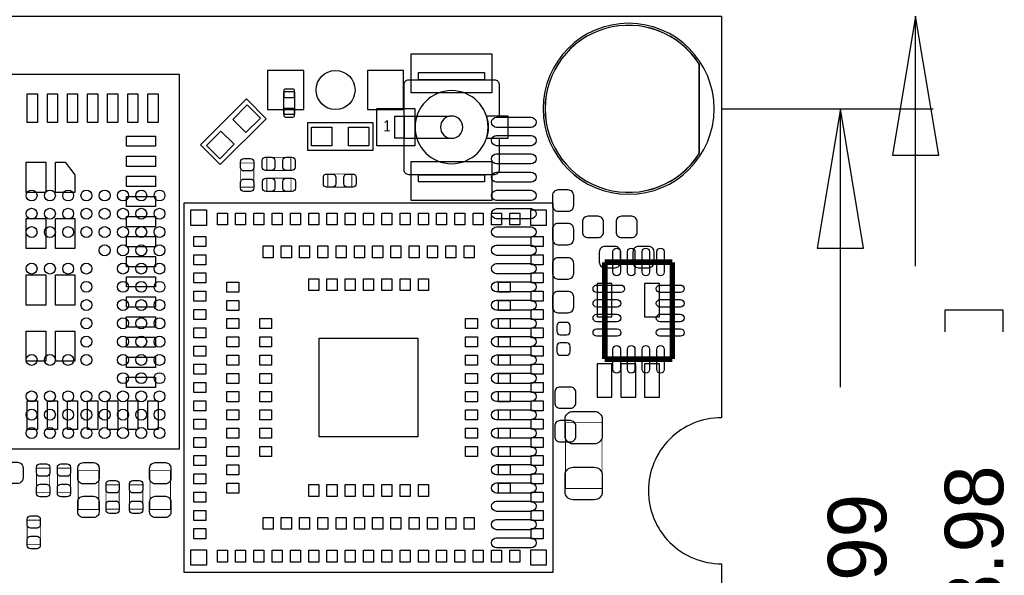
# Model space of a CAD drawing. Extents: x -19 to 83, y 27 to 85.
# Tile 9 of 10: x 56 to 83, y 52 to 67. Entities that reach past the tile are written whole.
import ezdxf

# ---------------------------------------------------------------- set-up
doc = ezdxf.new("R2010")
doc.units = 0
for name, color, linetype in [('BG_DIMENSION', 1, 'CONTINUOUS'), ('BG_OUTLINE', 3, 'CONTINUOUS'), ('PG_ASSEMBLY_TOP', 7, 'CONTINUOUS'), ('PIN_BOTTOM', 40, 'CONTINUOUS'), ('PIN_TOP', 5, 'CONTINUOUS')]:
    doc.layers.add(name, color=color, linetype=linetype)

msp = doc.modelspace()

# ---------------------------------------------------------------- linework, layer by layer
at = {"layer": 'BG_DIMENSION'}
for points in [[(80.7466, 63.177928), (80.1116, 66.987928), (79.4766, 63.177928), (80.7466, 63.177928)], [(80.1116, 60.14085), (80.1116, 66.987928)], [(74.799444, 64.447928), (80.5942, 64.447928)], [(78.6892, 60.637928), (78.0542, 64.447928), (77.4192, 60.637928), (78.6892, 60.637928)], [(78.0542, 56.827928), (78.0542, 64.447928)], [(82.5119, 58.3438), (82.5119, 58.9407), (80.9117, 58.9407), (80.9117, 58.3438)]]:
    msp.add_lwpolyline(points, dxfattribs=at)
at = {"layer": 'BG_OUTLINE'}
msp.add_lwpolyline([(74.799952, 55.992776, 0.414214), (72.800972, 53.993796, 0.414214), (74.799952, 51.994816), (74.799952, 33.993836), (23.949152, 33.993836), (23.949152, 37.493956, 0.414214), (23.451312, 37.994336, 0.414214), (22.950932, 37.493956), (22.950932, 33.993836), (7.200392, 33.993836), (7.200392, 51.994816, 0.414214), (9.199372, 53.993796, 0.414214), (7.200392, 55.992776), (7.199884, 66.987928), (74.799952, 66.987928)], format="xyb", close=True, dxfattribs=at)
at = {"layer": 'PG_ASSEMBLY_TOP'}
for points in [[(74.5998, 64.447928, 1), (69.919088, 64.447928, 1), (74.5998, 64.447928)], [(66.115438, 65.118742, -0.414214), (66.242438, 65.245742)], [(68.588382, 65.245742, -0.414214), (68.715382, 65.118742)], [(68.415408, 63.94577, 1), (66.415412, 63.94577, 1), (68.415408, 63.94577)], [(67.72021, 63.94577, 1), (67.11061, 63.94577, 1), (67.72021, 63.94577)], [(66.242438, 62.645798, -0.414214), (66.115438, 62.772798)], [(68.715382, 62.772798, -0.414214), (68.588382, 62.645798)]]:
    msp.add_lwpolyline(points, format="xyb", dxfattribs=at)
for points in [[(49.718214, 65.386966), (49.718214, 55.13705), (59.96813, 55.13705), (59.96813, 65.386966)], [(66.51371, 65.44437), (68.31711, 65.44437), (68.31711, 65.245742), (66.51371, 65.245742)], [(63.125858, 64.910462), (62.815978, 64.910462), (62.815978, 64.300862), (63.125858, 64.300862)], [(65.86601, 64.245744), (66.115438, 64.245744), (66.115438, 63.645796), (65.86601, 63.645796)], [(66.51371, 62.645798), (68.31711, 62.645798), (68.31711, 62.44717), (66.51371, 62.44717)], [(70.193408, 61.868304), (60.093352, 61.868304), (60.093352, 51.768248), (70.193408, 51.768248)]]:
    msp.add_lwpolyline(points, close=True, dxfattribs=at)
for points in [[(66.242438, 65.245742), (68.588382, 65.245742)], [(66.115438, 62.772798), (66.115438, 65.118742)], [(68.715382, 65.118742), (68.715382, 64.245744)], [(60.54852, 63.459868), (61.80582, 64.717168)], [(61.80582, 64.717168), (62.344808, 64.17818)], [(62.344808, 64.17818), (61.087508, 62.92088)], [(66.115438, 64.245744), (67.361308, 64.245744)], [(63.47841, 63.31077), (63.47841, 64.07277)], [(63.47841, 64.07277), (65.25641, 64.07277)], [(65.25641, 64.07277), (65.25641, 63.31077)], [(66.115438, 63.645796), (67.361308, 63.645796)], [(68.715382, 63.645796), (68.715382, 62.772798)], [(61.087508, 62.92088), (60.54852, 63.459868)], [(65.25641, 63.31077), (63.47841, 63.31077)], [(68.588382, 62.645798), (66.242438, 62.645798)]]:
    msp.add_lwpolyline(points, dxfattribs=at)
msp.add_lwpolyline([(68.36918, 63.645796), (68.96481, 63.645796), (68.96481, 64.245744), (68.36918, 64.245744, -0.076601), (68.415408, 63.94577, -0.076974)], format="xyb", close=True, dxfattribs=at)
for points, const_width in [([(62.356746, 63.121286), (63.016638, 63.121286)], 0.024892), ([(62.356746, 62.761114), (62.356746, 63.121286)], 0.024892), ([(63.016638, 63.121286), (63.016638, 62.761114)], 0.024892), ([(61.643006, 62.306454), (61.643006, 62.966346)], 0.024892), ([(61.643006, 62.966346), (62.003178, 62.966346)], 0.024892), ([(62.003178, 62.966346), (62.003178, 62.306454)], 0.024892), ([(63.016638, 62.761114), (62.356746, 62.761114)], 0.024892), ([(62.360556, 62.547754), (63.020448, 62.547754)], 0.024892), ([(62.360556, 62.187582), (62.360556, 62.547754)], 0.024892), ([(63.020448, 62.547754), (63.020448, 62.187582)], 0.024892), ([(64.026288, 62.30366), (64.026288, 62.663832)], 0.024892), ([(64.026288, 62.663832), (64.68618, 62.663832)], 0.024892), ([(64.68618, 62.663832), (64.68618, 62.30366)], 0.024892), ([(62.003178, 62.306454), (61.643006, 62.306454)], 0.024892), ([(64.68618, 62.30366), (64.026288, 62.30366)], 0.024892), ([(63.020448, 62.187582), (62.360556, 62.187582)], 0.024892), ([(73.457308, 60.248292), (71.607172, 60.248292)], 0.1524), ([(71.607172, 60.248292), (71.607172, 57.598056)], 0.1524), ([(73.457308, 57.598056), (73.457308, 60.248292)], 0.1524), ([(71.607172, 57.598056), (73.457308, 57.598056)], 0.1524), ([(70.530466, 54.057296), (70.530466, 55.85714)], 0.024892), ([(70.530466, 55.85714), (71.530718, 55.85714)], 0.024892), ([(71.530718, 55.85714), (71.530718, 54.057296)], 0.024892), ([(56.057546, 53.949854), (56.057546, 54.609746)], 0.024892), ([(56.057546, 54.609746), (56.417718, 54.609746)], 0.024892), ([(56.417718, 54.609746), (56.417718, 53.949854)], 0.024892), ([(56.629046, 53.949854), (56.629046, 54.609746)], 0.024892), ([(56.629046, 54.609746), (56.989218, 54.609746)], 0.024892), ([(56.989218, 54.609746), (56.989218, 53.949854)], 0.024892), ([(57.199784, 53.482494), (57.199784, 54.54269)], 0.024892), ([(57.199784, 54.54269), (57.7596, 54.54269)], 0.024892), ([(57.7596, 54.54269), (57.7596, 53.482494)], 0.024892), ([(59.163204, 53.482494), (59.163204, 54.54269)], 0.024892), ([(59.163204, 54.54269), (59.72302, 54.54269)], 0.024892), ([(59.72302, 54.54269), (59.72302, 53.482494)], 0.024892), ([(57.960006, 53.492654), (57.960006, 54.152546)], 0.024892), ([(57.960006, 54.152546), (58.320178, 54.152546)], 0.024892), ([(58.320178, 54.152546), (58.320178, 53.492654)], 0.024892), ([(58.604912, 53.492654), (58.604912, 54.152546)], 0.024892), ([(58.604912, 54.152546), (58.965084, 54.152546)], 0.024892), ([(58.965084, 54.152546), (58.965084, 53.492654)], 0.024892), ([(56.417718, 53.949854), (56.057546, 53.949854)], 0.024892), ([(56.989218, 53.949854), (56.629046, 53.949854)], 0.024892), ([(71.530718, 54.057296), (70.530466, 54.057296)], 0.024892), ([(57.7596, 53.482494), (57.199784, 53.482494)], 0.024892), ([(58.320178, 53.492654), (57.960006, 53.492654)], 0.024892), ([(58.965084, 53.492654), (58.604912, 53.492654)], 0.024892), ([(59.72302, 53.482494), (59.163204, 53.482494)], 0.024892), ([(55.801006, 52.527454), (55.801006, 53.187346)], 0.024892), ([(55.801006, 53.187346), (56.161178, 53.187346)], 0.024892), ([(56.161178, 53.187346), (56.161178, 52.527454)], 0.024892), ([(56.161178, 52.527454), (55.801006, 52.527454)], 0.024892)]:
    msp.add_lwpolyline(points, dxfattribs=dict(at, const_width=const_width))
at = {"layer": 'PIN_BOTTOM'}
for points in [[(74.1934, 65.666874, 3.462482), (74.1934, 63.228982)], [(69.588888, 63.939166), (68.649088, 63.939166, -1), (68.649088, 64.218566), (69.588888, 64.218566, -1)], [(69.588888, 63.438786), (68.649088, 63.438786, -1), (68.649088, 63.718186), (69.588888, 63.718186, -1)], [(69.588888, 62.938406), (68.649088, 62.938406, -1), (68.649088, 63.217806), (69.588888, 63.217806, -1)], [(69.588888, 62.438026), (68.649088, 62.438026, -1), (68.649088, 62.717426), (69.588888, 62.717426, -1)], [(69.588888, 61.937646), (68.649088, 61.937646, -1), (68.649088, 62.217046), (69.588888, 62.217046, -1)], [(70.17639, 62.077854), (70.17639, 61.797946, 0.414846), (70.326504, 61.647832), (70.606412, 61.647832, 0.414846), (70.756526, 61.797946), (70.756526, 62.077854, 0.414846), (70.606412, 62.227968), (70.326504, 62.227968, 0.414846)], [(69.588888, 61.437266), (68.649088, 61.437266, -1), (68.649088, 61.716666), (69.588888, 61.716666, -1)], [(71.144892, 60.926472), (71.4248, 60.926472, 0.414846), (71.574914, 61.076586), (71.574914, 61.356494, 0.414846), (71.4248, 61.506608), (71.144892, 61.506608, 0.414846), (70.994778, 61.356494), (70.994778, 61.076586, 0.414846)], [(72.344788, 61.506608), (72.06488, 61.506608, 0.414846), (71.914766, 61.356494), (71.914766, 61.076586, 0.414846), (72.06488, 60.926472), (72.344788, 60.926472, 0.414846), (72.494902, 61.076586), (72.494902, 61.356494, 0.414846)], [(69.588888, 60.936886), (68.649088, 60.936886, -1), (68.649088, 61.216286), (69.588888, 61.216286, -1)], [(70.756526, 60.877958), (70.756526, 61.157866, 0.414846), (70.606412, 61.30798), (70.326504, 61.30798, 0.414846), (70.17639, 61.157866), (70.17639, 60.877958, 0.414846), (70.326504, 60.727844), (70.606412, 60.727844, 0.414846)], [(69.588888, 60.436506), (68.649088, 60.436506, -1), (68.649088, 60.715906), (69.588888, 60.715906, -1)], [(71.607172, 60.098432), (71.88708, 60.098432, 0.414846), (72.037194, 60.248546), (72.037194, 60.528454, 0.414846), (71.88708, 60.678568), (71.607172, 60.678568, 0.414846), (71.457058, 60.528454), (71.457058, 60.248546, 0.414846)], [(72.807068, 60.678568), (72.52716, 60.678568, 0.414846), (72.377046, 60.528454), (72.377046, 60.248546, 0.414846), (72.52716, 60.098432), (72.807068, 60.098432, 0.414846), (72.957182, 60.248546), (72.957182, 60.528454, 0.414846)], [(70.17639, 60.21832), (70.17639, 59.938412, 0.414846), (70.326504, 59.788298), (70.606412, 59.788298, 0.414846), (70.756526, 59.938412), (70.756526, 60.21832, 0.414846), (70.606412, 60.368434), (70.326504, 60.368434, 0.414846)], [(69.588888, 59.933586), (68.649088, 59.933586, -1), (68.649088, 60.212986), (69.588888, 60.212986, -1)], [(69.588888, 59.435746), (68.649088, 59.435746, -1), (68.649088, 59.715146), (69.588888, 59.715146, -1)], [(70.756526, 59.018424), (70.756526, 59.298332, 0.414846), (70.606412, 59.448446), (70.326504, 59.448446, 0.414846), (70.17639, 59.298332), (70.17639, 59.018424, 0.414846), (70.326504, 58.86831), (70.606412, 58.86831, 0.414846)], [(69.588888, 58.935366), (68.649088, 58.935366, -1), (68.649088, 59.214766), (69.588888, 59.214766, -1)], [(69.588888, 58.432446), (68.649088, 58.432446, -1), (68.649088, 58.711846), (69.588888, 58.711846, -1)], [(70.299072, 58.511948), (70.299072, 58.351928, 0.413587), (70.389242, 58.262012), (70.569074, 58.262012, 0.413587), (70.659244, 58.351928), (70.659244, 58.511948, 0.413587), (70.569074, 58.601864), (70.389242, 58.601864, 0.413587)], [(69.588888, 57.934606), (68.649088, 57.934606, -1), (68.649088, 58.214006), (69.588888, 58.214006, -1)], [(70.659244, 57.792112), (70.659244, 57.952132, 0.413587), (70.569074, 58.042048), (70.389242, 58.042048, 0.413587), (70.299072, 57.952132), (70.299072, 57.792112, 0.413587), (70.389242, 57.702196), (70.569074, 57.702196, 0.413587)], [(69.588888, 57.431686), (68.649088, 57.431686, -1), (68.649088, 57.711086), (69.588888, 57.711086, -1)], [(69.588888, 56.931306), (68.649088, 56.931306, -1), (68.649088, 57.210706), (69.588888, 57.210706, -1)], [(69.588888, 56.433466), (68.649088, 56.433466, -1), (68.649088, 56.712866), (69.588888, 56.712866, -1)], [(70.236842, 56.682386), (70.236842, 56.402478, 0.414846), (70.386956, 56.252364), (70.666864, 56.252364, 0.414846), (70.816978, 56.402478), (70.816978, 56.682386, 0.414846), (70.666864, 56.8325), (70.386956, 56.8325, 0.414846)], [(69.588888, 55.930546), (68.649088, 55.930546, -1), (68.649088, 56.209946), (69.588888, 56.209946, -1)], [(70.816978, 55.48249), (70.816978, 55.762398, 0.414846), (70.666864, 55.912512), (70.386956, 55.912512, 0.414846), (70.236842, 55.762398), (70.236842, 55.48249, 0.414846), (70.386956, 55.332376), (70.666864, 55.332376, 0.414846)], [(69.588888, 55.430166), (68.649088, 55.430166, -1), (68.649088, 55.709566), (69.588888, 55.709566, -1)], [(69.588888, 54.929786), (68.649088, 54.929786, -1), (68.649088, 55.209186), (69.588888, 55.209186, -1)], [(69.588888, 54.429406), (68.649088, 54.429406, -1), (68.649088, 54.708806), (69.588888, 54.708806, -1)], [(69.588888, 53.929026), (68.649088, 53.929026, -1), (68.649088, 54.208426), (69.588888, 54.208426, -1)], [(69.588888, 53.428646), (68.649088, 53.428646, -1), (68.649088, 53.708046), (69.588888, 53.708046, -1)], [(69.588888, 52.928266), (68.649088, 52.928266, -1), (68.649088, 53.207666), (69.588888, 53.207666, -1)], [(69.588888, 52.427886), (68.649088, 52.427886, -1), (68.649088, 52.707286), (69.588888, 52.707286, -1)]]:
    msp.add_lwpolyline(points, format="xyb", close=True, dxfattribs=at)
for points in [[(62.37732, 64.42837), (63.36792, 64.42837), (63.36792, 65.49517), (62.37732, 65.49517)], [(65.1129, 64.42837), (66.1035, 64.42837), (66.1035, 65.49517), (65.1129, 65.49517)], [(71.396606, 59.67095), (71.396606, 58.75655), (71.803006, 58.75655), (71.803006, 59.67095)], [(72.697086, 59.67095), (72.697086, 58.75655), (73.103486, 58.75655), (73.103486, 59.67095)], [(71.396606, 57.47131), (71.396606, 56.55691), (71.803006, 56.55691), (71.803006, 57.47131)], [(72.046846, 57.47131), (72.046846, 56.55691), (72.453246, 56.55691), (72.453246, 57.47131)], [(72.697086, 57.47131), (72.697086, 56.55691), (73.103486, 56.55691), (73.103486, 57.47131)]]:
    msp.add_lwpolyline(points, close=True, dxfattribs=at)
for centre, radius in [((64.24041, 64.96177), 0.5334), ((55.923434, 62.07506), 0.149987), ((56.423306, 62.07506), 0.149987), ((56.923432, 62.07506), 0.149987), ((57.423304, 62.07506), 0.149987), ((57.92343, 62.07506), 0.149987), ((58.423302, 62.07506), 0.149987), ((58.923428, 62.07506), 0.149987), ((59.4233, 62.07506), 0.149987), ((55.923434, 61.575188), 0.149987), ((56.423306, 61.575188), 0.149987), ((56.923432, 61.575188), 0.149987), ((57.423304, 61.575188), 0.149987), ((57.92343, 61.575188), 0.149987), ((58.423302, 61.575188), 0.149987), ((58.923428, 61.575188), 0.149987), ((59.4233, 61.575188), 0.149987), ((55.923434, 61.075062), 0.149987), ((56.423306, 61.075062), 0.149987), ((56.923432, 61.075062), 0.149987), ((57.423304, 61.075062), 0.149987), ((57.92343, 61.075062), 0.149987), ((58.423302, 61.075062), 0.149987), ((58.923428, 61.075062), 0.149987), ((59.4233, 61.075062), 0.149987), ((57.92343, 60.57519), 0.149987), ((58.423302, 60.57519), 0.149987), ((58.923428, 60.57519), 0.149987), ((59.4233, 60.57519), 0.149987), ((55.923434, 60.075064), 0.149987), ((56.423306, 60.075064), 0.149987), ((56.923432, 60.075064), 0.149987), ((57.423304, 60.075064), 0.149987), ((58.423302, 60.075064), 0.149987), ((58.923428, 60.075064), 0.149987), ((59.4233, 60.075064), 0.149987), ((57.423304, 59.575192), 0.149987), ((58.423302, 59.575192), 0.149987), ((58.923428, 59.575192), 0.149987), ((59.4233, 59.575192), 0.149987), ((57.423304, 59.075066), 0.149987), ((58.423302, 59.075066), 0.149987), ((58.923428, 59.075066), 0.149987), ((59.4233, 59.075066), 0.149987), ((57.423304, 58.575194), 0.149987), ((58.423302, 58.575194), 0.149987), ((58.923428, 58.575194), 0.149987), ((59.4233, 58.575194), 0.149987), ((57.423304, 58.075068), 0.149987), ((58.423302, 58.075068), 0.149987), ((58.923428, 58.075068), 0.149987), ((59.4233, 58.075068), 0.149987), ((55.923434, 57.575196), 0.149987), ((56.423306, 57.575196), 0.149987), ((56.923432, 57.575196), 0.149987), ((57.423304, 57.575196), 0.149987), ((58.423302, 57.575196), 0.149987), ((58.923428, 57.575196), 0.149987), ((59.4233, 57.575196), 0.149987), ((58.423302, 57.07507), 0.149987), ((58.923428, 57.07507), 0.149987), ((59.4233, 57.07507), 0.149987), ((55.923434, 56.575198), 0.149987), ((56.423306, 56.575198), 0.149987), ((56.923432, 56.575198), 0.149987), ((57.423304, 56.575198), 0.149987), ((57.92343, 56.575198), 0.149987), ((58.423302, 56.575198), 0.149987), ((58.923428, 56.575198), 0.149987), ((59.4233, 56.575198), 0.149987), ((55.923434, 56.075072), 0.149987), ((56.423306, 56.075072), 0.149987), ((56.923432, 56.075072), 0.149987), ((57.423304, 56.075072), 0.149987), ((57.92343, 56.075072), 0.149987), ((58.423302, 56.075072), 0.149987), ((58.923428, 56.075072), 0.149987), ((59.4233, 56.075072), 0.149987), ((55.923434, 55.5752), 0.149987), ((56.423306, 55.5752), 0.149987), ((56.923432, 55.5752), 0.149987), ((57.423304, 55.5752), 0.149987), ((57.92343, 55.5752), 0.149987), ((58.423302, 55.5752), 0.149987), ((58.923428, 55.5752), 0.149987), ((59.4233, 55.5752), 0.149987)]:
    msp.add_circle(centre, radius, dxfattribs=at)
at = {"layer": 'PIN_TOP'}
for points in [[(74.196702, 65.66154, 3.479971), (74.196702, 63.234316)], [(62.882018, 64.745362, -0.414214), (62.831218, 64.796162), (62.831218, 64.948562, -0.414214), (62.882018, 64.999362), (63.059818, 64.999362, -0.414214), (63.110618, 64.948562), (63.110618, 64.796162, -0.414214), (63.059818, 64.745362)], [(62.882018, 64.211962, -0.414214), (62.831218, 64.262762), (62.831218, 64.415162, -0.414214), (62.882018, 64.465962), (63.059818, 64.465962, -0.414214), (63.110618, 64.415162), (63.110618, 64.262762, -0.414214), (63.059818, 64.211962)], [(62.003178, 62.996318), (62.003178, 62.836298, -0.413587), (61.913008, 62.746382), (61.733176, 62.746382, -0.413587), (61.643006, 62.836298), (61.643006, 62.996318, -0.413587), (61.733176, 63.086234), (61.913008, 63.086234, -0.413587)], [(62.326774, 63.121286), (62.486794, 63.121286, -0.413587), (62.57671, 63.031116), (62.57671, 62.851284, -0.413587), (62.486794, 62.761114), (62.326774, 62.761114, -0.413587), (62.236858, 62.851284), (62.236858, 63.031116, -0.413587)], [(63.04661, 62.761114), (62.88659, 62.761114, -0.413587), (62.796674, 62.851284), (62.796674, 63.031116, -0.413587), (62.88659, 63.121286), (63.04661, 63.121286, -0.413587), (63.136526, 63.031116), (63.136526, 62.851284, -0.413587)], [(61.643006, 62.276482), (61.643006, 62.436502, -0.413587), (61.733176, 62.526418), (61.913008, 62.526418, -0.413587), (62.003178, 62.436502), (62.003178, 62.276482, -0.413587), (61.913008, 62.186566), (61.733176, 62.186566, -0.413587)], [(62.330584, 62.547754), (62.490604, 62.547754, -0.413587), (62.58052, 62.457584), (62.58052, 62.277752, -0.413587), (62.490604, 62.187582), (62.330584, 62.187582, -0.413587), (62.240668, 62.277752), (62.240668, 62.457584, -0.413587)], [(63.05042, 62.187582), (62.8904, 62.187582, -0.413587), (62.800484, 62.277752), (62.800484, 62.457584, -0.413587), (62.8904, 62.547754), (63.05042, 62.547754, -0.413587), (63.140336, 62.457584), (63.140336, 62.277752, -0.413587)], [(63.996316, 62.663832), (64.156336, 62.663832, -0.413587), (64.246252, 62.573662), (64.246252, 62.39383, -0.413587), (64.156336, 62.30366), (63.996316, 62.30366, -0.413587), (63.9064, 62.39383), (63.9064, 62.573662, -0.413587)], [(64.716152, 62.30366), (64.556132, 62.30366, -0.413587), (64.466216, 62.39383), (64.466216, 62.573662, -0.413587), (64.556132, 62.663832), (64.716152, 62.663832, -0.413587), (64.806068, 62.573662), (64.806068, 62.39383, -0.413587)], [(71.830692, 59.976258), (71.830692, 60.535058, -1), (72.033892, 60.535058), (72.033892, 59.976258, -1)], [(72.230742, 59.976258), (72.230742, 60.535058, -1), (72.433942, 60.535058), (72.433942, 59.976258, -1)], [(72.630538, 59.976258), (72.630538, 60.535058, -1), (72.833738, 60.535058), (72.833738, 59.976258, -1)], [(73.030588, 59.976258), (73.030588, 60.535058, -1), (73.233788, 60.535058), (73.233788, 59.976258, -1)], [(72.048116, 59.421522), (71.387716, 59.421522, -1), (71.387716, 59.624722), (72.048116, 59.624722, -1)], [(73.676764, 59.421522), (73.117964, 59.421522, -1), (73.117964, 59.624722), (73.676764, 59.624722, -1)], [(71.946516, 59.021472), (71.387716, 59.021472, -1), (71.387716, 59.224672), (71.946516, 59.224672, -1)], [(73.676764, 59.021472), (73.117964, 59.021472, -1), (73.117964, 59.224672), (73.676764, 59.224672, -1)], [(71.946516, 58.621676), (71.387716, 58.621676, -1), (71.387716, 58.824876), (71.946516, 58.824876, -1)], [(73.676764, 58.621676), (73.117964, 58.621676, -1), (73.117964, 58.824876), (73.676764, 58.824876, -1)], [(71.946516, 58.221626), (71.387716, 58.221626, -1), (71.387716, 58.424826), (71.946516, 58.424826, -1)], [(73.676764, 58.221626), (73.117964, 58.221626, -1), (73.117964, 58.424826), (73.676764, 58.424826, -1)], [(71.830692, 57.31129), (71.830692, 57.87009, -1), (72.033892, 57.87009), (72.033892, 57.31129, -1)], [(72.230742, 57.31129), (72.230742, 57.87009, -1), (72.433942, 57.87009), (72.433942, 57.31129, -1)], [(72.630538, 57.31129), (72.630538, 57.87009, -1), (72.833738, 57.87009), (72.833738, 57.31129, -1)], [(73.030588, 57.31129), (73.030588, 57.87009, -1), (73.233788, 57.87009), (73.233788, 57.31129, -1)], [(71.540624, 55.94731), (71.540624, 55.497222, -0.414414), (71.32066, 55.277258), (70.740524, 55.277258, -0.414414), (70.52056, 55.497222), (70.52056, 55.94731, -0.414414), (70.740524, 56.167274), (71.32066, 56.167274, -0.414414)], [(55.53964, 54.192932), (55.259732, 54.192932, -0.414846), (55.109618, 54.343046), (55.109618, 54.622954, -0.414846), (55.259732, 54.773068), (55.53964, 54.773068, -0.414846), (55.689754, 54.622954), (55.689754, 54.343046, -0.414846)], [(56.417718, 54.639718), (56.417718, 54.479698, -0.413587), (56.327548, 54.389782), (56.147716, 54.389782, -0.413587), (56.057546, 54.479698), (56.057546, 54.639718, -0.413587), (56.147716, 54.729634), (56.327548, 54.729634, -0.413587)], [(56.989218, 54.639718), (56.989218, 54.479698, -0.413587), (56.899048, 54.389782), (56.719216, 54.389782, -0.413587), (56.629046, 54.479698), (56.629046, 54.639718, -0.413587), (56.719216, 54.729634), (56.899048, 54.729634, -0.413587)], [(57.76976, 54.61254), (57.76976, 54.332632, -0.414846), (57.619646, 54.182518), (57.339738, 54.182518, -0.414846), (57.189624, 54.332632), (57.189624, 54.61254, -0.414846), (57.339738, 54.762654), (57.619646, 54.762654, -0.414846)], [(59.73318, 54.61254), (59.73318, 54.332632, -0.414846), (59.583066, 54.182518), (59.303158, 54.182518, -0.414846), (59.153044, 54.332632), (59.153044, 54.61254, -0.414846), (59.303158, 54.762654), (59.583066, 54.762654, -0.414846)], [(70.52056, 53.967126), (70.52056, 54.417214, -0.414414), (70.740524, 54.637178), (71.32066, 54.637178, -0.414414), (71.540624, 54.417214), (71.540624, 53.967126, -0.414414), (71.32066, 53.747162), (70.740524, 53.747162, -0.414414)], [(56.057546, 53.919882), (56.057546, 54.079902, -0.413587), (56.147716, 54.169818), (56.327548, 54.169818, -0.413587), (56.417718, 54.079902), (56.417718, 53.919882, -0.413587), (56.327548, 53.829966), (56.147716, 53.829966, -0.413587)], [(56.629046, 53.919882), (56.629046, 54.079902, -0.413587), (56.719216, 54.169818), (56.899048, 54.169818, -0.413587), (56.989218, 54.079902), (56.989218, 53.919882, -0.413587), (56.899048, 53.829966), (56.719216, 53.829966, -0.413587)], [(58.320178, 54.182518), (58.320178, 54.022498, -0.413587), (58.230008, 53.932582), (58.050176, 53.932582, -0.413587), (57.960006, 54.022498), (57.960006, 54.182518, -0.413587), (58.050176, 54.272434), (58.230008, 54.272434, -0.413587)], [(58.965084, 54.182518), (58.965084, 54.022498, -0.413587), (58.874914, 53.932582), (58.695082, 53.932582, -0.413587), (58.604912, 54.022498), (58.604912, 54.182518, -0.413587), (58.695082, 54.272434), (58.874914, 54.272434, -0.413587)], [(57.189624, 53.412644), (57.189624, 53.692552, -0.414846), (57.339738, 53.842666), (57.619646, 53.842666, -0.414846), (57.76976, 53.692552), (57.76976, 53.412644, -0.414846), (57.619646, 53.26253), (57.339738, 53.26253, -0.414846)], [(57.960006, 53.462682), (57.960006, 53.622702, -0.413587), (58.050176, 53.712618), (58.230008, 53.712618, -0.413587), (58.320178, 53.622702), (58.320178, 53.462682, -0.413587), (58.230008, 53.372766), (58.050176, 53.372766, -0.413587)], [(58.604912, 53.462682), (58.604912, 53.622702, -0.413587), (58.695082, 53.712618), (58.874914, 53.712618, -0.413587), (58.965084, 53.622702), (58.965084, 53.462682, -0.413587), (58.874914, 53.372766), (58.695082, 53.372766, -0.413587)], [(59.153044, 53.412644), (59.153044, 53.692552, -0.414846), (59.303158, 53.842666), (59.583066, 53.842666, -0.414846), (59.73318, 53.692552), (59.73318, 53.412644, -0.414846), (59.583066, 53.26253), (59.303158, 53.26253, -0.414846)], [(56.161178, 53.217318), (56.161178, 53.057298, -0.413587), (56.071008, 52.967382), (55.891176, 52.967382, -0.413587), (55.801006, 53.057298), (55.801006, 53.217318, -0.413587), (55.891176, 53.307234), (56.071008, 53.307234, -0.413587)], [(55.801006, 52.497482), (55.801006, 52.657502, -0.413587), (55.891176, 52.747418), (56.071008, 52.747418, -0.413587), (56.161178, 52.657502), (56.161178, 52.497482, -0.413587), (56.071008, 52.407566), (55.891176, 52.407566, -0.413587)]]:
    msp.add_lwpolyline(points, format="xyb", close=True, dxfattribs=at)
for points in [[(66.31051, 65.954148), (68.52031, 65.954148), (68.52031, 64.887348), (66.31051, 64.887348)], [(56.082692, 64.856868), (56.082692, 64.069468), (55.803292, 64.069468), (55.803292, 64.856868)], [(56.633872, 64.856868), (56.633872, 64.069468), (56.354472, 64.069468), (56.354472, 64.856868)], [(57.182512, 64.856868), (57.182512, 64.069468), (56.903112, 64.069468), (56.903112, 64.856868)], [(57.733692, 64.856868), (57.733692, 64.069468), (57.454292, 64.069468), (57.454292, 64.856868)], [(58.282332, 64.856868), (58.282332, 64.069468), (58.002932, 64.069468), (58.002932, 64.856868)], [(58.833512, 64.856868), (58.833512, 64.069468), (58.554112, 64.069468), (58.554112, 64.856868)], [(59.382152, 64.856868), (59.382152, 64.069468), (59.102752, 64.069468), (59.102752, 64.856868)], [(61.787859, 63.801009), (61.428649, 64.160219), (61.823781, 64.555351), (62.182991, 64.196141)], [(65.369694, 64.45377), (66.411094, 64.45377), (66.411094, 63.43777), (65.369694, 63.43777)], [(63.58001, 63.43777), (63.58001, 63.94577), (64.13881, 63.94577), (64.13881, 63.43777)], [(64.59601, 63.43777), (64.59601, 63.94577), (65.15481, 63.94577), (65.15481, 63.43777)], [(58.523632, 63.701168), (59.311032, 63.701168), (59.311032, 63.421768), (58.523632, 63.421768)], [(61.069547, 63.082697), (60.710337, 63.441907), (61.105469, 63.837039), (61.464679, 63.477829)], [(58.523632, 63.152528), (59.311032, 63.152528), (59.311032, 62.873128), (58.523632, 62.873128)], [(56.308752, 62.986158), (56.308752, 62.160658), (55.775352, 62.160658), (55.775352, 62.986158)], [(56.575452, 62.986158), (56.842152, 62.986158), (57.108852, 62.636908), (57.108852, 62.160658), (56.575452, 62.160658)], [(66.31051, 63.004192), (68.52031, 63.004192), (68.52031, 61.937392), (66.31051, 61.937392)], [(58.523632, 62.601348), (59.311032, 62.601348), (59.311032, 62.321948), (58.523632, 62.321948)], [(58.523632, 62.052708), (59.311032, 62.052708), (59.311032, 61.773308), (58.523632, 61.773308)], [(56.308752, 61.449458), (56.308752, 60.623958), (55.775352, 60.623958), (55.775352, 61.449458)], [(57.108852, 61.449458), (57.108852, 60.623958), (56.575452, 60.623958), (56.575452, 61.449458)], [(58.523632, 61.501528), (59.311032, 61.501528), (59.311032, 61.222128), (58.523632, 61.222128)], [(60.705365, 61.256291), (60.281439, 61.256291), (60.281439, 61.680217), (60.705365, 61.680217)], [(61.280929, 61.595762), (61.280929, 61.270642), (61.005847, 61.270642), (61.005847, 61.595762)], [(61.780801, 61.595762), (61.780801, 61.270642), (61.505719, 61.270642), (61.505719, 61.595762)], [(62.280927, 61.595762), (62.280927, 61.270642), (62.005845, 61.270642), (62.005845, 61.595762)], [(62.780799, 61.595762), (62.780799, 61.270642), (62.505717, 61.270642), (62.505717, 61.595762)], [(63.280925, 61.595762), (63.280925, 61.270642), (63.005843, 61.270642), (63.005843, 61.595762)], [(63.780797, 61.595762), (63.780797, 61.270642), (63.505715, 61.270642), (63.505715, 61.595762)], [(64.280923, 61.595762), (64.280923, 61.270642), (64.005841, 61.270642), (64.005841, 61.595762)], [(64.780795, 61.595762), (64.780795, 61.270642), (64.505713, 61.270642), (64.505713, 61.595762)], [(65.280921, 61.595762), (65.280921, 61.270642), (65.005839, 61.270642), (65.005839, 61.595762)], [(65.781047, 61.595762), (65.781047, 61.270642), (65.505965, 61.270642), (65.505965, 61.595762)], [(66.280919, 61.595762), (66.280919, 61.270642), (66.005837, 61.270642), (66.005837, 61.595762)], [(66.781045, 61.595762), (66.781045, 61.270642), (66.505963, 61.270642), (66.505963, 61.595762)], [(67.280917, 61.595762), (67.280917, 61.270642), (67.005835, 61.270642), (67.005835, 61.595762)], [(67.781043, 61.595762), (67.781043, 61.270642), (67.505961, 61.270642), (67.505961, 61.595762)], [(68.280915, 61.595762), (68.280915, 61.270642), (68.005833, 61.270642), (68.005833, 61.595762)], [(68.781041, 61.595762), (68.781041, 61.270642), (68.505959, 61.270642), (68.505959, 61.595762)], [(69.280913, 61.595762), (69.280913, 61.270642), (69.005831, 61.270642), (69.005831, 61.595762)], [(70.005321, 61.256291), (69.581395, 61.256291), (69.581395, 61.680217), (70.005321, 61.680217)], [(58.523632, 60.950348), (59.311032, 60.950348), (59.311032, 60.670948), (58.523632, 60.670948)], [(60.365894, 60.955809), (60.691014, 60.955809), (60.691014, 60.680727), (60.365894, 60.680727)], [(69.920866, 60.680727), (69.595746, 60.680727), (69.595746, 60.955809), (69.920866, 60.955809)], [(62.530863, 60.69584), (62.530863, 60.37072), (62.255781, 60.37072), (62.255781, 60.69584)], [(63.030989, 60.69584), (63.030989, 60.37072), (62.755907, 60.37072), (62.755907, 60.69584)], [(63.530861, 60.69584), (63.530861, 60.37072), (63.255779, 60.37072), (63.255779, 60.69584)], [(64.030987, 60.69584), (64.030987, 60.37072), (63.755905, 60.37072), (63.755905, 60.69584)], [(64.530859, 60.69584), (64.530859, 60.37072), (64.255777, 60.37072), (64.255777, 60.69584)], [(65.030985, 60.69584), (65.030985, 60.37072), (64.755903, 60.37072), (64.755903, 60.69584)], [(65.530857, 60.69584), (65.530857, 60.37072), (65.255775, 60.37072), (65.255775, 60.69584)], [(66.030983, 60.69584), (66.030983, 60.37072), (65.755901, 60.37072), (65.755901, 60.69584)], [(66.530855, 60.69584), (66.530855, 60.37072), (66.255773, 60.37072), (66.255773, 60.69584)], [(67.030981, 60.69584), (67.030981, 60.37072), (66.755899, 60.37072), (66.755899, 60.69584)], [(67.530853, 60.69584), (67.530853, 60.37072), (67.255771, 60.37072), (67.255771, 60.69584)], [(68.030979, 60.69584), (68.030979, 60.37072), (67.755897, 60.37072), (67.755897, 60.69584)], [(58.523632, 60.401708), (59.311032, 60.401708), (59.311032, 60.122308), (58.523632, 60.122308)], [(60.365894, 60.455937), (60.691014, 60.455937), (60.691014, 60.180855), (60.365894, 60.180855)], [(69.920866, 60.180855), (69.595746, 60.180855), (69.595746, 60.455937), (69.920866, 60.455937)], [(56.308752, 59.900058), (56.308752, 59.074558), (55.775352, 59.074558), (55.775352, 59.900058)], [(57.108852, 59.900058), (57.108852, 59.074558), (56.575452, 59.074558), (56.575452, 59.900058)], [(58.523632, 59.853068), (59.311032, 59.853068), (59.311032, 59.573668), (58.523632, 59.573668)], [(60.365894, 59.955811), (60.691014, 59.955811), (60.691014, 59.680729), (60.365894, 59.680729)], [(69.920866, 59.680729), (69.595746, 59.680729), (69.595746, 59.955811), (69.920866, 59.955811)], [(61.265816, 59.705875), (61.590936, 59.705875), (61.590936, 59.430793), (61.265816, 59.430793)], [(63.780797, 59.795918), (63.780797, 59.470798), (63.505715, 59.470798), (63.505715, 59.795918)], [(64.280923, 59.795918), (64.280923, 59.470798), (64.005841, 59.470798), (64.005841, 59.795918)], [(64.780795, 59.795918), (64.780795, 59.470798), (64.505713, 59.470798), (64.505713, 59.795918)], [(65.280921, 59.795918), (65.280921, 59.470798), (65.005839, 59.470798), (65.005839, 59.795918)], [(65.781047, 59.795918), (65.781047, 59.470798), (65.505965, 59.470798), (65.505965, 59.795918)], [(66.280919, 59.795918), (66.280919, 59.470798), (66.005837, 59.470798), (66.005837, 59.795918)], [(66.781045, 59.795918), (66.781045, 59.470798), (66.505963, 59.470798), (66.505963, 59.795918)], [(69.020944, 59.430793), (68.695824, 59.430793), (68.695824, 59.705875), (69.020944, 59.705875)], [(58.523632, 59.301888), (59.311032, 59.301888), (59.311032, 59.022488), (58.523632, 59.022488)], [(60.365894, 59.455939), (60.691014, 59.455939), (60.691014, 59.180857), (60.365894, 59.180857)], [(69.920866, 59.180857), (69.595746, 59.180857), (69.595746, 59.455939), (69.920866, 59.455939)], [(61.265816, 59.205749), (61.590936, 59.205749), (61.590936, 58.930667), (61.265816, 58.930667)], [(69.020944, 58.930667), (68.695824, 58.930667), (68.695824, 59.205749), (69.020944, 59.205749)], [(58.523632, 58.750708), (59.311032, 58.750708), (59.311032, 58.471308), (58.523632, 58.471308)], [(60.365894, 58.955813), (60.691014, 58.955813), (60.691014, 58.680731), (60.365894, 58.680731)], [(69.920866, 58.680731), (69.595746, 58.680731), (69.595746, 58.955813), (69.920866, 58.955813)], [(61.265816, 58.705877), (61.590936, 58.705877), (61.590936, 58.430795), (61.265816, 58.430795)], [(62.165738, 58.705877), (62.490858, 58.705877), (62.490858, 58.430795), (62.165738, 58.430795)], [(68.121022, 58.430795), (67.795902, 58.430795), (67.795902, 58.705877), (68.121022, 58.705877)], [(69.020944, 58.430795), (68.695824, 58.430795), (68.695824, 58.705877), (69.020944, 58.705877)], [(56.308752, 58.363358), (56.308752, 57.537858), (55.775352, 57.537858), (55.775352, 58.363358)], [(57.108852, 58.363358), (57.108852, 57.537858), (56.575452, 57.537858), (56.575452, 58.363358)], [(58.523632, 58.202068), (59.311032, 58.202068), (59.311032, 57.922668), (58.523632, 57.922668)], [(60.365894, 58.455941), (60.691014, 58.455941), (60.691014, 58.180859), (60.365894, 58.180859)], [(61.265816, 58.205751), (61.590936, 58.205751), (61.590936, 57.930669), (61.265816, 57.930669)], [(62.165738, 58.205751), (62.490858, 58.205751), (62.490858, 57.930669), (62.165738, 57.930669)], [(68.121022, 57.930669), (67.795902, 57.930669), (67.795902, 58.205751), (68.121022, 58.205751)], [(69.020944, 57.930669), (68.695824, 57.930669), (68.695824, 58.205751), (69.020944, 58.205751)], [(69.920866, 58.180859), (69.595746, 58.180859), (69.595746, 58.455941), (69.920866, 58.455941)], [(60.365894, 57.955815), (60.691014, 57.955815), (60.691014, 57.680733), (60.365894, 57.680733)], [(66.49339, 55.468266), (63.79337, 55.468266), (63.79337, 58.168286), (66.49339, 58.168286)], [(69.920866, 57.680733), (69.595746, 57.680733), (69.595746, 57.955815), (69.920866, 57.955815)], [(61.265816, 57.705879), (61.590936, 57.705879), (61.590936, 57.430797), (61.265816, 57.430797)], [(62.165738, 57.705879), (62.490858, 57.705879), (62.490858, 57.430797), (62.165738, 57.430797)], [(68.121022, 57.430797), (67.795902, 57.430797), (67.795902, 57.705879), (68.121022, 57.705879)], [(69.020944, 57.430797), (68.695824, 57.430797), (68.695824, 57.705879), (69.020944, 57.705879)], [(58.523632, 57.650888), (59.311032, 57.650888), (59.311032, 57.371488), (58.523632, 57.371488)], [(60.365894, 57.455943), (60.691014, 57.455943), (60.691014, 57.180861), (60.365894, 57.180861)], [(69.920866, 57.180861), (69.595746, 57.180861), (69.595746, 57.455943), (69.920866, 57.455943)], [(61.265816, 57.205753), (61.590936, 57.205753), (61.590936, 56.930671), (61.265816, 56.930671)], [(62.165738, 57.205753), (62.490858, 57.205753), (62.490858, 56.930671), (62.165738, 56.930671)], [(68.121022, 56.930671), (67.795902, 56.930671), (67.795902, 57.205753), (68.121022, 57.205753)], [(69.020944, 56.930671), (68.695824, 56.930671), (68.695824, 57.205753), (69.020944, 57.205753)], [(58.523632, 57.102248), (59.311032, 57.102248), (59.311032, 56.822848), (58.523632, 56.822848)], [(60.365894, 56.955817), (60.691014, 56.955817), (60.691014, 56.680735), (60.365894, 56.680735)], [(69.920866, 56.680735), (69.595746, 56.680735), (69.595746, 56.955817), (69.920866, 56.955817)], [(61.265816, 56.705881), (61.590936, 56.705881), (61.590936, 56.430799), (61.265816, 56.430799)], [(62.165738, 56.705881), (62.490858, 56.705881), (62.490858, 56.430799), (62.165738, 56.430799)], [(68.121022, 56.430799), (67.795902, 56.430799), (67.795902, 56.705881), (68.121022, 56.705881)], [(69.020944, 56.430799), (68.695824, 56.430799), (68.695824, 56.705881), (69.020944, 56.705881)], [(56.082692, 56.454548), (56.082692, 55.667148), (55.803292, 55.667148), (55.803292, 56.454548)], [(56.633872, 56.454548), (56.633872, 55.667148), (56.354472, 55.667148), (56.354472, 56.454548)], [(57.182512, 56.454548), (57.182512, 55.667148), (56.903112, 55.667148), (56.903112, 56.454548)], [(57.733692, 56.454548), (57.733692, 55.667148), (57.454292, 55.667148), (57.454292, 56.454548)], [(58.282332, 56.454548), (58.282332, 55.667148), (58.002932, 55.667148), (58.002932, 56.454548)], [(58.833512, 56.454548), (58.833512, 55.667148), (58.554112, 55.667148), (58.554112, 56.454548)], [(59.382152, 56.454548), (59.382152, 55.667148), (59.102752, 55.667148), (59.102752, 56.454548)], [(60.365894, 56.455691), (60.691014, 56.455691), (60.691014, 56.180609), (60.365894, 56.180609)], [(69.920866, 56.180609), (69.595746, 56.180609), (69.595746, 56.455691), (69.920866, 56.455691)], [(61.265816, 56.205755), (61.590936, 56.205755), (61.590936, 55.930673), (61.265816, 55.930673)], [(62.165738, 56.205755), (62.490858, 56.205755), (62.490858, 55.930673), (62.165738, 55.930673)], [(68.121022, 55.930673), (67.795902, 55.930673), (67.795902, 56.205755), (68.121022, 56.205755)], [(69.020944, 55.930673), (68.695824, 55.930673), (68.695824, 56.205755), (69.020944, 56.205755)], [(60.365894, 55.955819), (60.691014, 55.955819), (60.691014, 55.680737), (60.365894, 55.680737)], [(69.920866, 55.680737), (69.595746, 55.680737), (69.595746, 55.955819), (69.920866, 55.955819)], [(61.265816, 55.705883), (61.590936, 55.705883), (61.590936, 55.430801), (61.265816, 55.430801)], [(62.165738, 55.705883), (62.490858, 55.705883), (62.490858, 55.430801), (62.165738, 55.430801)], [(68.121022, 55.430801), (67.795902, 55.430801), (67.795902, 55.705883), (68.121022, 55.705883)], [(69.020944, 55.430801), (68.695824, 55.430801), (68.695824, 55.705883), (69.020944, 55.705883)], [(60.365894, 55.455693), (60.691014, 55.455693), (60.691014, 55.180611), (60.365894, 55.180611)], [(69.920866, 55.180611), (69.595746, 55.180611), (69.595746, 55.455693), (69.920866, 55.455693)], [(61.265816, 55.205757), (61.590936, 55.205757), (61.590936, 54.930675), (61.265816, 54.930675)], [(62.165738, 55.205757), (62.490858, 55.205757), (62.490858, 54.930675), (62.165738, 54.930675)], [(68.121022, 54.930675), (67.795902, 54.930675), (67.795902, 55.205757), (68.121022, 55.205757)], [(69.020944, 54.930675), (68.695824, 54.930675), (68.695824, 55.205757), (69.020944, 55.205757)], [(60.365894, 54.955821), (60.691014, 54.955821), (60.691014, 54.680739), (60.365894, 54.680739)], [(61.265816, 54.705885), (61.590936, 54.705885), (61.590936, 54.430803), (61.265816, 54.430803)], [(69.020944, 54.430803), (68.695824, 54.430803), (68.695824, 54.705885), (69.020944, 54.705885)], [(69.920866, 54.680739), (69.595746, 54.680739), (69.595746, 54.955821), (69.920866, 54.955821)], [(60.365894, 54.455695), (60.691014, 54.455695), (60.691014, 54.180613), (60.365894, 54.180613)], [(69.920866, 54.180613), (69.595746, 54.180613), (69.595746, 54.455695), (69.920866, 54.455695)], [(61.265816, 54.205759), (61.590936, 54.205759), (61.590936, 53.930677), (61.265816, 53.930677)], [(63.505588, 53.840634), (63.505588, 54.165754), (63.78067, 54.165754), (63.78067, 53.840634)], [(64.005714, 53.840634), (64.005714, 54.165754), (64.280796, 54.165754), (64.280796, 53.840634)], [(64.505586, 53.840634), (64.505586, 54.165754), (64.780668, 54.165754), (64.780668, 53.840634)], [(65.005712, 53.840634), (65.005712, 54.165754), (65.280794, 54.165754), (65.280794, 53.840634)], [(65.505838, 53.840634), (65.505838, 54.165754), (65.78092, 54.165754), (65.78092, 53.840634)], [(66.00571, 53.840634), (66.00571, 54.165754), (66.280792, 54.165754), (66.280792, 53.840634)], [(66.505836, 53.840634), (66.505836, 54.165754), (66.780918, 54.165754), (66.780918, 53.840634)], [(69.020944, 53.930677), (68.695824, 53.930677), (68.695824, 54.205759), (69.020944, 54.205759)], [(60.365894, 53.955823), (60.691014, 53.955823), (60.691014, 53.680741), (60.365894, 53.680741)], [(69.920866, 53.680741), (69.595746, 53.680741), (69.595746, 53.955823), (69.920866, 53.955823)], [(60.365894, 53.455697), (60.691014, 53.455697), (60.691014, 53.180615), (60.365894, 53.180615)], [(69.920866, 53.180615), (69.595746, 53.180615), (69.595746, 53.455697), (69.920866, 53.455697)], [(62.255654, 52.940712), (62.255654, 53.265832), (62.530736, 53.265832), (62.530736, 52.940712)], [(62.75578, 52.940712), (62.75578, 53.265832), (63.030862, 53.265832), (63.030862, 52.940712)], [(63.255652, 52.940712), (63.255652, 53.265832), (63.530734, 53.265832), (63.530734, 52.940712)], [(63.755778, 52.940712), (63.755778, 53.265832), (64.03086, 53.265832), (64.03086, 52.940712)], [(64.25565, 52.940712), (64.25565, 53.265832), (64.530732, 53.265832), (64.530732, 52.940712)], [(64.755776, 52.940712), (64.755776, 53.265832), (65.030858, 53.265832), (65.030858, 52.940712)], [(65.255648, 52.940712), (65.255648, 53.265832), (65.53073, 53.265832), (65.53073, 52.940712)], [(65.755774, 52.940712), (65.755774, 53.265832), (66.030856, 53.265832), (66.030856, 52.940712)], [(66.255646, 52.940712), (66.255646, 53.265832), (66.530728, 53.265832), (66.530728, 52.940712)], [(66.755772, 52.940712), (66.755772, 53.265832), (67.030854, 53.265832), (67.030854, 52.940712)], [(67.255644, 52.940712), (67.255644, 53.265832), (67.530726, 53.265832), (67.530726, 52.940712)], [(67.75577, 52.940712), (67.75577, 53.265832), (68.030852, 53.265832), (68.030852, 52.940712)], [(60.365894, 52.955825), (60.691014, 52.955825), (60.691014, 52.680743), (60.365894, 52.680743)], [(69.920866, 52.680743), (69.595746, 52.680743), (69.595746, 52.955825), (69.920866, 52.955825)], [(60.705365, 51.956335), (60.281439, 51.956335), (60.281439, 52.380261), (60.705365, 52.380261)], [(61.00572, 52.04079), (61.00572, 52.36591), (61.280802, 52.36591), (61.280802, 52.04079)], [(61.505592, 52.04079), (61.505592, 52.36591), (61.780674, 52.36591), (61.780674, 52.04079)], [(62.005718, 52.04079), (62.005718, 52.36591), (62.2808, 52.36591), (62.2808, 52.04079)], [(62.50559, 52.04079), (62.50559, 52.36591), (62.780672, 52.36591), (62.780672, 52.04079)], [(63.005716, 52.04079), (63.005716, 52.36591), (63.280798, 52.36591), (63.280798, 52.04079)], [(63.505588, 52.04079), (63.505588, 52.36591), (63.78067, 52.36591), (63.78067, 52.04079)], [(64.005714, 52.04079), (64.005714, 52.36591), (64.280796, 52.36591), (64.280796, 52.04079)], [(64.505586, 52.04079), (64.505586, 52.36591), (64.780668, 52.36591), (64.780668, 52.04079)], [(65.005712, 52.04079), (65.005712, 52.36591), (65.280794, 52.36591), (65.280794, 52.04079)], [(65.505838, 52.04079), (65.505838, 52.36591), (65.78092, 52.36591), (65.78092, 52.04079)], [(66.00571, 52.04079), (66.00571, 52.36591), (66.280792, 52.36591), (66.280792, 52.04079)], [(66.505836, 52.04079), (66.505836, 52.36591), (66.780918, 52.36591), (66.780918, 52.04079)], [(67.005708, 52.04079), (67.005708, 52.36591), (67.28079, 52.36591), (67.28079, 52.04079)], [(67.505834, 52.04079), (67.505834, 52.36591), (67.780916, 52.36591), (67.780916, 52.04079)], [(68.005706, 52.04079), (68.005706, 52.36591), (68.280788, 52.36591), (68.280788, 52.04079)], [(68.505832, 52.04079), (68.505832, 52.36591), (68.780914, 52.36591), (68.780914, 52.04079)], [(69.005704, 52.04079), (69.005704, 52.36591), (69.280786, 52.36591), (69.280786, 52.04079)], [(70.005321, 51.956335), (69.581395, 51.956335), (69.581395, 52.380261), (70.005321, 52.380261)]]:
    msp.add_lwpolyline(points, close=True, dxfattribs=at)

# ---------------------------------------------------------------- texts
at = {"layer": 'BG_DIMENSION'}
for s, p in [('1298.98', (82.5119, 46.9519)), ('32.99', (79.3115, 48.5521))]:
    msp.add_text(s, height=1.6002, rotation=90, dxfattribs=at).set_placement(p)
at = {"layer": 'PG_ASSEMBLY_TOP', "width": 0.916667}
msp.add_text('1', height=0.3048, dxfattribs=at).set_placement((65.5447, 63.8302))

doc.saveas('drawing.dxf')
